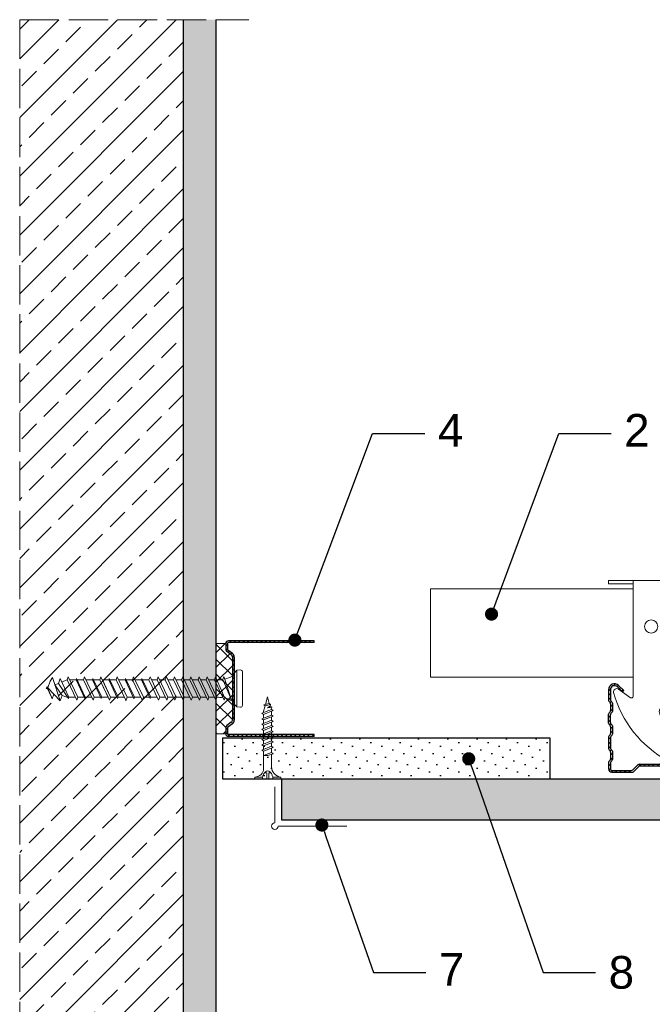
# Model space of a CAD drawing. Header units: millimetres. Extents: x 1995 to 2405, y 1176 to 1630.
# Tile 2 of 3: x 1995 to 2189, y 1329 to 1630. Entities that reach past the tile are written whole.
import ezdxf
from ezdxf import colors
from ezdxf.entities.mleader import LeaderData, LeaderLine
from ezdxf.math import Vec2, Vec3

# ---------------------------------------------------------------- set-up
doc = ezdxf.new("R2010")
doc.units = ezdxf.units.MM
doc.linetypes.add('ACAD_ISO02W100', pattern=[15, 12, -3])
for name, color, linetype, lineweight in [('_RIGIPS AKCESORIA', 7, 'Continuous', 18), ('_RIGIPS G-K', 7, 'Continuous', 25), ('_RIGIPS PROFIL', 7, 'Continuous', 18), ('KRESKOWANIE', 7, 'Continuous', 9), ('OPISY', 7, 'Continuous', 9), ('PRZERYWANA', 7, 'ACAD_ISO02W100', 9), ('WYMIARY', 7, 'Continuous', 25)]:
    doc.layers.add(name, color=color, linetype=linetype, lineweight=lineweight)
doc.styles.get("Standard").update_dxf_attribs({"font": 'arial.ttf'})
doc.dimstyles.new('ISO-25', dxfattribs={"dimtxt": 5, "dimasz": 2.5, "dimexe": 2.5, "dimexo": 0.625, "dimtad": 1, "dimtxsty": 'Standard', "dimblk": 'ARCHTICK', "dimcen": 2.5, "dimadec": 0, "dimazin": 0, "dimtfac": 1, "dimtmove": 0, "dimatfit": 3, "dimfxl": 1, "dimfxlon": 1, "dimarcsym": 0})

# ---------------------------------------------------------------- blocks, each defined once
blk = doc.blocks.new('CD 60 ULTRASTIL')
h = blk.add_hatch()
h.set_pattern_fill('ANSI31', color=256, scale=0.3, style=0)
h.paths.add_polyline_path([(542.88, 684.5, -0.302776), (543.49, 684.5), (544.54, 683.79, 0.148069), (544.85, 683.7), (555.42, 683.7, 0.198912), (555.81, 683.86), (557.38, 685.44, -0.198912), (557.77, 685.6), (563.59, 685.6, -0.198912), (563.98, 685.44), (565.55, 683.86, 0.198912), (565.94, 683.7), (572.18, 683.7, 0.414214), (573.18, 684.7), (573.18, 686.74, 0.198912), (573.02, 687.12), (572.74, 687.4, -0.198912), (572.58, 687.79), (572.58, 689.87, -0.198912), (572.74, 690.26), (573.02, 690.54, 0.198912), (573.18, 690.93), (573.18, 694.47, 0.198912), (573.02, 694.86), (572.74, 695.14, -0.198912), (572.58, 695.53), (572.58, 697.61, -0.198912), (572.74, 698), (573.02, 698.28, 0.198912), (573.18, 698.67), (573.18, 701.47, 0.198912), (573.02, 701.86), (572.74, 702.14, -0.198912), (572.58, 702.53), (572.58, 704.61, -0.198912), (572.74, 705), (573.02, 705.28, 0.198912), (573.18, 705.67), (573.18, 708.9, 0.666128), (570.12, 710.18), (568.55, 708.63), (568.93, 708.24), (570.5, 709.79, -0.666128), (572.63, 708.9), (572.63, 705.9, -0.198912), (572.47, 705.51), (572.19, 705.23, 0.198912), (572.03, 704.84), (572.03, 702.3, 0.198912), (572.19, 701.91), (572.47, 701.63, -0.198912), (572.63, 701.25), (572.63, 698.9, -0.198912), (572.47, 698.51), (572.19, 698.23, 0.198912), (572.03, 697.84), (572.03, 695.3, 0.198912), (572.19, 694.91), (572.47, 694.63, -0.198912), (572.63, 694.25), (572.63, 691.16, -0.198912), (572.47, 690.77), (572.19, 690.49, 0.198912), (572.03, 690.1), (572.03, 687.56, 0.198912), (572.19, 687.17), (572.47, 686.9, -0.198912), (572.63, 686.51), (572.63, 684.7, -0.414214), (572.18, 684.25), (566.17, 684.25, -0.198912), (565.78, 684.41), (564.2, 685.99, 0.198912), (563.82, 686.15), (557.55, 686.15, 0.198912), (557.16, 685.99), (555.58, 684.41, -0.198912), (555.19, 684.25), (545.01, 684.25, -0.148069), (544.71, 684.34), (543.49, 685.16, 0.302776), (542.88, 685.16), (541.65, 684.34, -0.148069), (541.35, 684.25), (531.17, 684.25, -0.198912), (530.78, 684.41), (529.2, 685.99, 0.198912), (528.82, 686.15), (522.55, 686.15, 0.198912), (522.16, 685.99), (520.58, 684.41, -0.198912), (520.19, 684.25), (514.18, 684.25, -0.414214), (513.73, 684.7), (513.73, 686.51, -0.198912), (513.89, 686.9), (514.17, 687.17, 0.198912), (514.33, 687.56), (514.33, 690.1, 0.198912), (514.17, 690.49), (513.89, 690.77, -0.198912), (513.73, 691.16), (513.73, 694.25, -0.198912), (513.89, 694.63), (514.17, 694.91, 0.198912), (514.33, 695.3), (514.33, 697.84, 0.198912), (514.17, 698.23), (513.89, 698.51, -0.198912), (513.73, 698.9), (513.73, 701.25, -0.198912), (513.89, 701.63), (514.17, 701.91, 0.198912), (514.33, 702.3), (514.33, 704.84, 0.198912), (514.17, 705.23), (513.89, 705.51, -0.198912), (513.73, 705.9), (513.73, 708.9, -0.666128), (515.86, 709.79), (517.43, 708.24), (517.81, 708.63), (516.25, 710.18, 0.666128), (513.18, 708.9), (513.18, 705.67, 0.198912), (513.34, 705.28), (513.62, 705, -0.198912), (513.78, 704.61), (513.78, 702.53, -0.198912), (513.62, 702.14), (513.34, 701.86, 0.198912), (513.18, 701.47), (513.18, 698.67, 0.198912), (513.34, 698.28), (513.62, 698, -0.198912), (513.78, 697.61), (513.78, 695.53, -0.198912), (513.62, 695.14), (513.34, 694.86, 0.198912), (513.18, 694.47), (513.18, 690.93, 0.198912), (513.34, 690.54), (513.62, 690.26, -0.198912), (513.78, 689.87), (513.78, 687.79, -0.198912), (513.62, 687.4), (513.34, 687.12, 0.198912), (513.18, 686.74), (513.18, 684.7, 0.414214), (514.18, 683.7), (520.42, 683.7, 0.198912), (520.81, 683.86), (522.38, 685.44, -0.198912), (522.77, 685.6), (528.59, 685.6, -0.198912), (528.98, 685.44), (530.55, 683.86, 0.198912), (530.94, 683.7), (541.51, 683.7, 0.148069), (541.82, 683.79)])
for p, q in [((516.25, 710.18), (517.81, 708.63)), ((570.12, 710.18), (568.55, 708.63)), ((513.18, 708.9), (513.18, 705.67)), ((513.73, 708.9), (513.73, 705.9)), ((515.86, 709.79), (517.43, 708.24)), ((517.43, 708.24), (517.81, 708.63)), ((568.93, 708.24), (568.55, 708.63)), ((570.5, 709.79), (568.93, 708.24)), ((572.63, 708.9), (572.63, 705.9)), ((573.18, 708.9), (573.18, 705.67)), ((513.34, 705.28), (513.62, 705)), ((513.78, 704.61), (513.78, 702.53)), ((513.89, 705.51), (514.17, 705.23)), ((514.33, 704.84), (514.33, 702.3)), ((572.03, 704.84), (572.03, 702.3)), ((572.47, 705.51), (572.19, 705.23)), ((572.58, 704.61), (572.58, 702.53)), ((573.02, 705.28), (572.74, 705)), ((513.18, 698.67), (513.18, 701.47)), ((513.34, 701.86), (513.62, 702.14)), ((513.73, 698.9), (513.73, 701.25)), ((513.89, 701.63), (514.17, 701.91)), ((572.47, 701.63), (572.19, 701.91)), ((572.63, 698.9), (572.63, 701.25)), ((573.02, 701.86), (572.74, 702.14)), ((573.18, 698.67), (573.18, 701.47)), ((513.34, 698.28), (513.62, 698)), ((513.89, 698.51), (514.17, 698.23)), ((572.47, 698.51), (572.19, 698.23)), ((573.02, 698.28), (572.74, 698)), ((513.34, 694.86), (513.62, 695.14)), ((513.78, 697.61), (513.78, 695.53)), ((513.89, 694.63), (514.17, 694.91)), ((514.33, 697.84), (514.33, 695.3)), ((572.03, 697.84), (572.03, 695.3)), ((572.47, 694.63), (572.19, 694.91)), ((572.58, 697.61), (572.58, 695.53)), ((573.02, 694.86), (572.74, 695.14)), ((513.18, 694.47), (513.18, 690.93)), ((513.73, 694.25), (513.73, 691.16)), ((572.63, 694.25), (572.63, 691.16)), ((573.18, 694.47), (573.18, 690.93)), ((513.34, 690.54), (513.62, 690.26)), ((513.78, 689.87), (513.78, 687.79)), ((513.89, 690.77), (514.17, 690.49)), ((514.33, 690.1), (514.33, 687.56)), ((572.03, 690.1), (572.03, 687.56)), ((572.47, 690.77), (572.19, 690.49)), ((572.58, 689.87), (572.58, 687.79)), ((573.02, 690.54), (572.74, 690.26)), ((513.18, 686.74), (513.18, 684.7)), ((513.34, 687.12), (513.62, 687.4)), ((513.73, 686.51), (513.73, 684.7)), ((513.89, 686.9), (514.17, 687.17)), ((520.58, 684.41), (522.16, 685.99)), ((522.55, 686.15), (528.82, 686.15)), ((530.78, 684.41), (529.2, 685.99)), ((555.58, 684.41), (557.16, 685.99)), ((557.55, 686.15), (563.82, 686.15)), ((565.78, 684.41), (564.2, 685.99)), ((572.47, 686.9), (572.19, 687.17)), ((572.63, 686.51), (572.63, 684.7)), ((573.02, 687.12), (572.74, 687.4)), ((573.18, 686.74), (573.18, 684.7)), ((514.18, 684.25), (520.19, 684.25)), ((514.18, 683.7), (520.42, 683.7)), ((520.81, 683.86), (522.38, 685.44)), ((528.59, 685.6), (522.77, 685.6)), ((530.55, 683.86), (528.98, 685.44)), ((530.94, 683.7), (541.51, 683.7)), ((531.17, 684.25), (541.35, 684.25)), ((541.65, 684.34), (542.88, 685.16)), ((541.82, 683.79), (542.88, 684.5)), ((544.71, 684.34), (543.49, 685.16)), ((544.54, 683.79), (543.49, 684.5)), ((544.85, 683.7), (555.42, 683.7)), ((545.01, 684.25), (555.19, 684.25)), ((555.81, 683.86), (557.38, 685.44)), ((557.77, 685.6), (563.59, 685.6)), ((565.55, 683.86), (563.98, 685.44)), ((565.94, 683.7), (572.18, 683.7)), ((566.17, 684.25), (572.18, 684.25))]:
    blk.add_line(p, q)
for centre, radius, start, end in [((514.98, 708.9), 1.8, 45.3251, 180), ((514.98, 708.9), 1.25, 45.3251, 180), ((571.38, 708.9), 1.8, 360, 134.6749), ((571.38, 708.9), 1.25, 360, 134.6749), ((513.73, 705.67), 0.55, 180, 225), ((513.23, 704.61), 0.55, 0, 45), ((514.28, 705.9), 0.55, 180, 225), ((513.78, 704.84), 0.55, 0, 45), ((572.58, 704.84), 0.55, 135, 180), ((572.08, 705.9), 0.55, 315, 0), ((573.13, 704.61), 0.55, 135, 180), ((572.63, 705.67), 0.55, 315, 0), ((513.73, 701.47), 0.55, 135, 180), ((513.23, 702.53), 0.55, 315, 0), ((514.28, 701.25), 0.55, 135, 180), ((513.78, 702.3), 0.55, 315, 0), ((572.58, 702.3), 0.55, 180, 225), ((572.08, 701.25), 0.55, 0, 45), ((573.13, 702.53), 0.55, 180, 225), ((572.63, 701.47), 0.55, 0, 45), ((513.73, 698.67), 0.55, 180, 225), ((513.23, 697.61), 0.55, 360, 45), ((514.28, 698.9), 0.55, 180, 225), ((513.78, 697.84), 0.55, 0, 45), ((572.58, 697.84), 0.55, 135, 180), ((572.08, 698.9), 0.55, 315, 0), ((573.13, 697.61), 0.55, 135, 180), ((572.63, 698.67), 0.55, 315, 0), ((513.73, 694.47), 0.55, 135, 180), ((513.23, 695.53), 0.55, 315, 0), ((513.78, 695.3), 0.55, 315, 0), ((572.58, 695.3), 0.55, 180, 225), ((573.13, 695.53), 0.55, 180, 225), ((572.63, 694.47), 0.55, 0, 45), ((514.28, 694.25), 0.55, 135, 180), ((572.08, 694.25), 0.55, 0, 45), ((513.73, 690.93), 0.55, 180, 225), ((513.23, 689.87), 0.55, 0, 45), ((514.28, 691.16), 0.55, 180, 225), ((513.78, 690.1), 0.55, 360, 45), ((572.58, 690.1), 0.55, 135, 180), ((572.08, 691.16), 0.55, 315, 0), ((573.13, 689.87), 0.55, 135, 180), ((572.63, 690.93), 0.55, 315, 0), ((513.73, 686.74), 0.55, 135, 180), ((513.23, 687.79), 0.55, 315, 0), ((514.28, 686.51), 0.55, 135, 180), ((513.78, 687.56), 0.55, 315, 360), ((522.55, 685.6), 0.55, 90, 135), ((528.82, 685.6), 0.55, 45, 90), ((557.55, 685.6), 0.55, 90, 135), ((563.82, 685.6), 0.55, 45, 90), ((572.58, 687.56), 0.55, 180, 225), ((572.08, 686.51), 0.55, 360, 45), ((573.13, 687.79), 0.55, 180, 225), ((572.63, 686.74), 0.55, 360, 45), ((514.18, 684.7), 1, 180, 270), ((514.18, 684.7), 0.45, 180, 270), ((520.19, 684.8), 0.55, 270, 315), ((520.42, 684.25), 0.55, 270, 315), ((522.77, 685.05), 0.55, 90, 135), ((528.59, 685.05), 0.55, 45, 90), ((530.94, 684.25), 0.55, 225, 270), ((531.17, 684.8), 0.55, 225, 270), ((541.35, 684.8), 0.55, 270, 303.6901), ((541.51, 684.25), 0.55, 270, 303.6901), ((543.18, 684.7), 0.55, 56.3099, 123.6901), ((543.18, 684.04), 0.55, 56.3099, 123.6901), ((544.85, 684.25), 0.55, 236.3099, 270), ((545.01, 684.8), 0.55, 236.3099, 270), ((555.19, 684.8), 0.55, 270, 315), ((555.42, 684.25), 0.55, 270, 315), ((557.77, 685.05), 0.55, 90, 135), ((563.59, 685.05), 0.55, 45, 90), ((565.94, 684.25), 0.55, 225, 270), ((566.17, 684.8), 0.55, 225, 270), ((572.18, 684.7), 1, 270, 0), ((572.18, 684.7), 1, 270, 360), ((572.18, 684.7), 0.45, 270, 360)]:
    blk.add_arc(centre, radius, start, end)
blk = doc.blocks.new('Lacznik krzyzowy (widok2)')
at = {"layer": '_RIGIPS AKCESORIA'}
for p, q in [((94.8, 91.5, 218.36), (94.8, 90.5, 218.36)), ((94.8, 91.5, 218.36), (154.8, 91.5, 218.36)), ((94.8, 90.5, 218.36), (102.3, 90.5, 218.36)), ((102.3, 56.15, 218.36), (102.3, 91.5, 218.36)), ((119.8, 91.5, 218.36), (119.8, 87.5, 218.36)), ((130.8, 91.5, 218.36), (119.8, 91.5, 218.36)), ((121.8, 87.5, 218.36), (121.8, 90.5, 218.36)), ((121.8, 90.5, 218.36), (128.85, 90.5, 218.36)), ((128.85, 90.5, 218.36), (128.85, 87.5, 218.36)), ((130.85, 91.5, 218.36), (130.85, 87.5, 218.36)), ((147.3, 91.5, 218.36), (147.3, 56.15, 218.36)), ((154.8, 90.5, 218.36), (147.3, 90.5, 218.36)), ((154.8, 91.5, 218.36), (154.8, 90.5, 218.36)), ((119.8, 87.5, 218.36), (121.8, 87.5, 218.36)), ((128.85, 87.5, 218.36), (130.85, 87.5, 218.36)), ((97.87, 58.35, 218.36), (101.51, 55.74, 218.36)), ((148.09, 55.74, 218.36), (151.73, 58.35, 218.36)), ((136.8, 36.5, 218.36), (112.81, 36.5, 218.36))]:
    blk.add_line(p, q, dxfattribs=at)
for centre, radius in [((107.8, 77.5, 218.36), 2), ((141.8, 77.5, 218.36), 2.24), ((112.3, 51.5, 218.36), 2), ((137.3, 51.5, 218.36), 2)]:
    blk.add_circle(centre, radius, dxfattribs=at)
for centre, radius, start, end in [((97.29, 57.53, 218.36), 1, 122.1388, 189.8152), ((129.23, 66.45, 218.36), 34.16, 195.4351, 241.2658), ((97.29, 57.53, 218.36), 1, 54.4623, 122.1388), ((20.47, 114.78, 218.36), 144.71, 331.7398, 336.6225), ((152.32, 57.53, 218.36), 1, 350.1848, 125.5377), ((101.8, 56.15, 218.36), 0.5, 234.4623, 0), ((147.8, 56.15, 218.36), 0.5, 180, 305.5377), ((129.12, 56.49, 218.36), 21.41, 291.013, 331.4749)]:
    blk.add_arc(centre, radius, start, end, dxfattribs=at)
blk = doc.blocks.new('UD 30 ULTRASTIL')
h = blk.add_hatch()
h.set_pattern_fill('ANSI31', color=256, scale=0.3, style=0)
h.paths.add_polyline_path([(684.71, 712.9), (658.51, 712.9, 0.414214), (657.71, 712.1), (657.71, 710.25, 0.236068), (658.03, 709.61), (659.39, 708.59, -0.236068), (659.71, 707.95), (659.71, 688.65, -0.236068), (659.39, 688.01), (658.03, 686.99, 0.236068), (657.71, 686.35), (657.71, 684.5, 0.414214), (658.51, 683.7), (684.71, 683.7), (684.71, 684.25), (658.51, 684.25, -0.414214), (658.26, 684.5), (658.26, 686.35, -0.236068), (658.36, 686.55), (659.72, 687.57, 0.236068), (660.26, 688.65), (660.26, 707.95, 0.236068), (659.72, 709.03), (658.36, 710.05, -0.236068), (658.26, 710.25), (658.26, 712.1, -0.414214), (658.51, 712.35), (684.71, 712.35)])
for p, q in [((684.71, 712.9), (658.51, 712.9)), ((684.71, 712.35), (684.71, 712.9)), ((657.71, 712.1), (657.71, 710.25)), ((658.26, 712.1), (658.26, 710.25)), ((659.72, 709.03), (658.36, 710.05)), ((684.71, 712.35), (658.51, 712.35)), ((659.39, 708.59), (658.03, 709.61)), ((659.71, 707.95), (659.71, 688.65)), ((660.26, 707.95), (660.26, 688.65)), ((657.71, 686.35), (657.71, 684.5)), ((659.39, 688.01), (658.03, 686.99)), ((658.26, 686.35), (658.26, 684.5)), ((659.72, 687.57), (658.36, 686.55)), ((684.71, 684.25), (658.51, 684.25)), ((684.71, 683.7), (658.51, 683.7)), ((684.71, 683.7), (684.71, 684.25))]:
    blk.add_line(p, q)
for centre, radius, start, end in [((658.51, 712.1), 0.8, 90, 180), ((658.51, 710.25), 0.8, 180, 233.1301), ((658.51, 712.1), 0.25, 90, 180), ((658.51, 710.25), 0.25, 180, 233.1301), ((658.91, 707.95), 0.8, 0, 53.1301), ((658.91, 707.95), 1.35, 0, 53.1301), ((658.51, 686.35), 0.8, 126.8699, 180), ((658.51, 686.35), 0.25, 126.8699, 180), ((658.91, 688.65), 0.8, 306.8699, 0), ((658.91, 688.65), 1.35, 306.8699, 0), ((658.51, 684.5), 0.8, 180, 270), ((658.51, 684.5), 0.25, 180, 270)]:
    blk.add_arc(centre, radius, start, end)
blk = doc.blocks.new('kolek beton 65')
at = {"layer": '_RIGIPS AKCESORIA'}
for p, q in [((-68.91, -931.37), (-69.76, -932.23)), ((-69.76, -932.23), (-69.76, -941.73)), ((-67.81, -931.28), (-68.91, -931.37)), ((-68.91, -942.59), (-68.91, -931.37)), ((-67.26, -942.18), (-67.26, -931.78)), ((-125.96, -934.72), (-126.69, -936.74)), ((-125.3, -933.58), (-125.96, -934.72)), ((-122.91, -940.73), (-125.3, -933.58)), ((-123.47, -935.41), (-124.54, -935.85)), ((-122.93, -933.94), (-123.47, -935.41)), ((-123.47, -935.41), (-120.37, -939.96)), ((-120.25, -939.63), (-122.93, -933.94)), ((-120.86, -934.33), (-122.44, -934.98)), ((-120.81, -934.33), (-120.86, -934.33)), ((-120.48, -933.42), (-120.81, -934.33)), ((-117.85, -940.54), (-120.81, -934.33)), ((-117.51, -939.63), (-120.48, -933.42)), ((-118.08, -934.33), (-120.05, -934.33)), ((-117.93, -933.94), (-118.08, -934.33)), ((-118.08, -934.33), (-115.39, -940.02)), ((-115.25, -939.63), (-117.93, -933.94)), ((-115.81, -934.33), (-117.73, -934.33)), ((-115.48, -933.42), (-115.81, -934.33)), ((-112.85, -940.54), (-115.81, -934.33)), ((-112.51, -939.63), (-115.48, -933.42)), ((-113.08, -934.33), (-115.05, -934.33)), ((-112.93, -933.94), (-113.08, -934.33)), ((-113.08, -934.33), (-110.39, -940.02)), ((-110.25, -939.63), (-112.93, -933.94)), ((-110.81, -934.33), (-112.73, -934.33)), ((-110.48, -933.42), (-110.81, -934.33)), ((-110.48, -933.42), (-110.81, -934.33)), ((-108.28, -939.63), (-110.81, -934.33)), ((-107.85, -940.54), (-110.81, -934.33)), ((-107.51, -939.63), (-110.48, -933.42)), ((-108.08, -934.33), (-110.05, -934.33)), ((-107.51, -939.63), (-110.05, -934.33)), ((-107.93, -933.94), (-108.08, -934.33)), ((-108.08, -934.33), (-105.39, -940.02)), ((-105.25, -939.63), (-107.93, -933.94)), ((-105.81, -934.33), (-107.73, -934.33)), ((-105.48, -933.42), (-105.81, -934.33)), ((-102.85, -940.54), (-105.81, -934.33)), ((-102.51, -939.63), (-105.48, -933.42)), ((-103.08, -934.33), (-105.05, -934.33)), ((-102.93, -933.94), (-103.08, -934.33)), ((-103.08, -934.33), (-100.39, -940.02)), ((-100.25, -939.63), (-102.93, -933.94)), ((-100.81, -934.33), (-102.73, -934.33)), ((-100.48, -933.42), (-100.81, -934.33)), ((-97.85, -940.54), (-100.81, -934.33)), ((-97.51, -939.63), (-100.48, -933.42)), ((-98.08, -934.33), (-100.05, -934.33)), ((-97.93, -933.94), (-98.08, -934.33)), ((-98.08, -934.33), (-95.39, -940.02)), ((-95.25, -939.63), (-97.93, -933.94)), ((-95.81, -934.33), (-97.73, -934.33)), ((-95.48, -933.42), (-95.81, -934.33)), ((-92.85, -940.54), (-95.81, -934.33)), ((-92.51, -939.63), (-95.48, -933.42)), ((-93.31, -934.33), (-95.05, -934.33)), ((-92.98, -933.42), (-93.31, -934.33)), ((-90.35, -940.54), (-93.31, -934.33)), ((-90.01, -939.63), (-92.98, -933.42)), ((-90.81, -934.33), (-92.55, -934.33)), ((-90.48, -933.42), (-90.81, -934.33)), ((-87.85, -940.54), (-90.81, -934.33)), ((-87.51, -939.63), (-90.48, -933.42)), ((-88.31, -934.33), (-90.05, -934.33)), ((-87.98, -933.42), (-88.31, -934.33)), ((-85.35, -940.54), (-88.31, -934.33)), ((-85.01, -939.63), (-87.98, -933.42)), ((-85.81, -934.33), (-87.55, -934.33)), ((-85.48, -933.42), (-85.81, -934.33)), ((-82.85, -940.54), (-85.81, -934.33)), ((-82.51, -939.63), (-85.48, -933.42)), ((-83.31, -934.33), (-85.05, -934.33)), ((-82.98, -933.42), (-83.31, -934.33)), ((-80.35, -940.54), (-83.31, -934.33)), ((-80.01, -939.63), (-82.98, -933.42)), ((-80.81, -934.33), (-82.55, -934.33)), ((-80.48, -933.42), (-80.81, -934.33)), ((-77.85, -940.54), (-80.81, -934.33)), ((-77.51, -939.63), (-80.48, -933.42)), ((-80.05, -934.33), (-78.31, -934.33)), ((-77.98, -933.42), (-78.31, -934.33)), ((-75.35, -940.54), (-78.31, -934.33)), ((-75.01, -939.63), (-77.98, -933.42)), ((-75.81, -934.33), (-77.55, -934.33)), ((-75.47, -933.37), (-75.81, -934.33)), ((-72.85, -940.54), (-75.81, -934.33)), ((-75.47, -933.37), (-72.61, -939.89)), ((-72.91, -933.23), (-73.27, -934.2)), ((-73.27, -934.2), (-70.43, -940.67)), ((-70.43, -940.67), (-72.91, -933.23)), ((-126.91, -936.37), (-127.26, -936.98)), ((-126.9, -936.83), (-127.26, -936.98)), ((-126.72, -937.2), (-127.26, -936.98)), ((-127.02, -936.57), (-125.7, -939.37)), ((-125.41, -940.08), (-126.91, -936.37)), ((-126.69, -936.74), (-126.75, -936.77)), ((-126.69, -936.74), (-122.91, -940.73)), ((-122.3, -939.04), (-124.54, -935.85)), ((-124.89, -938.64), (-125.41, -940.08)), ((-122.3, -939.04), (-122.91, -940.73)), ((-120.86, -939.63), (-122.3, -939.04)), ((-120.6, -939.63), (-120.86, -939.63)), ((-120.25, -939.63), (-120.37, -939.96)), ((-118.28, -939.63), (-120.25, -939.63)), ((-117.51, -939.63), (-117.85, -940.54)), ((-115.58, -939.63), (-117.51, -939.63)), ((-115.25, -939.63), (-115.39, -940.02)), ((-113.28, -939.63), (-115.25, -939.63)), ((-112.51, -939.63), (-112.85, -940.54)), ((-110.6, -939.63), (-112.51, -939.63)), ((-110.25, -939.63), (-110.39, -940.02)), ((-108.28, -939.63), (-110.25, -939.63)), ((-107.51, -939.63), (-107.85, -940.54)), ((-107.51, -939.63), (-107.85, -940.54)), ((-105.6, -939.63), (-107.51, -939.63)), ((-105.25, -939.63), (-105.39, -940.02)), ((-103.28, -939.63), (-105.25, -939.63)), ((-102.51, -939.63), (-102.91, -940.73)), ((-100.6, -939.63), (-102.51, -939.63)), ((-100.25, -939.63), (-100.41, -940.08)), ((-98.28, -939.63), (-100.25, -939.63)), ((-97.51, -939.63), (-97.85, -940.54)), ((-95.6, -939.63), (-97.51, -939.63)), ((-95.25, -939.63), (-95.39, -940.02)), ((-93.28, -939.63), (-95.25, -939.63)), ((-92.51, -939.63), (-92.85, -940.54)), ((-90.78, -939.63), (-92.51, -939.63)), ((-90.01, -939.63), (-90.35, -940.54)), ((-88.28, -939.63), (-90.01, -939.63)), ((-87.51, -939.63), (-87.85, -940.54)), ((-85.78, -939.63), (-87.51, -939.63)), ((-85.01, -939.63), (-85.35, -940.54)), ((-83.28, -939.63), (-85.01, -939.63)), ((-82.51, -939.63), (-82.85, -940.54)), ((-80.78, -939.63), (-82.51, -939.63)), ((-80.01, -939.63), (-80.35, -940.54)), ((-78.28, -939.63), (-80.01, -939.63)), ((-77.51, -939.63), (-77.85, -940.54)), ((-77.51, -939.63), (-75.78, -939.63)), ((-75.01, -939.63), (-75.35, -940.54)), ((-72.61, -939.89), (-72.85, -940.54)), ((-68.91, -942.59), (-69.76, -941.73)), ((-67.81, -942.68), (-68.91, -942.59))]:
    blk.add_line(p, q, dxfattribs=at)
for centre, radius, start, end in [((-70.76, -932.33), 1, 297.387, 0.1192), ((-67.76, -931.78), 0.5, 0, 95), ((-74.88, -924.33), 10, 269.0428, 279.2887), ((-74.88, -924.33), 10, 282.9916, 297.2521), ((-74.88, -949.63), 10, 80.5289, 90.7633), ((-74.88, -949.63), 10, 62.7479, 76.8682), ((-70.76, -941.63), 1, 359.8807, 62.6128), ((-67.76, -942.18), 0.5, 265, 360)]:
    blk.add_arc(centre, radius, start, end, dxfattribs=at)
blk = doc.blocks.new('TN 25')
at = {"layer": '_RIGIPS AKCESORIA'}
for p, q in [((0, -0.84), (0, 7.16)), ((0, 7.16), (0.46, 7.16)), ((0.46, 7.16), (0.46, 4.78)), ((0.46, 4.78), (0, 4.78)), ((0, 3.5), (1.77, 3.5)), ((1.77, 3.5), (1.77, 4.2)), ((3.02, 4.46), (8.47, 4.46)), ((7.12, 4.46), (7.12, 3.18)), ((8.03, 2.01), (7.12, 4.46)), ((7.12, 3.18), (7.65, 1.53)), ((8.47, 4.46), (8.79, 5)), ((9.61, 1.51), (8.47, 4.46)), ((8.79, 5), (9.93, 2.01)), ((9, 4.46), (10.1, 4.46)), ((10.1, 4.46), (10.41, 5)), ((11.23, 1.51), (10.1, 4.46)), ((10.41, 5), (11.56, 2.01)), ((10.62, 4.46), (11.67, 4.46)), ((11.67, 4.46), (11.99, 5)), ((12.81, 1.51), (11.67, 4.46)), ((11.99, 5), (13.14, 2.01)), ((12.2, 4.46), (13.21, 4.46)), ((13.21, 4.46), (13.52, 5)), ((14.34, 1.51), (13.21, 4.46)), ((13.52, 5), (14.67, 2.01)), ((13.73, 4.46), (14.8, 4.46)), ((14.8, 4.46), (15.12, 5)), ((15.94, 1.51), (14.8, 4.46)), ((15.12, 5), (16.26, 2.01)), ((15.33, 4.46), (16.42, 4.46)), ((16.42, 4.46), (16.73, 5)), ((17.55, 1.51), (16.42, 4.46)), ((16.73, 5), (17.88, 2.01)), ((16.94, 4.46), (17.99, 4.46)), ((17.99, 4.46), (18.31, 5)), ((19.13, 1.51), (17.99, 4.46)), ((18.31, 5), (19.45, 2.01)), ((18.52, 4.46), (19.68, 4.46)), ((19.68, 4.46), (20, 5)), ((20.82, 1.51), (19.68, 4.46)), ((20, 5), (21.14, 2.01)), ((20.21, 4.46), (20.7, 4.46)), ((20.7, 4.46), (22.28, 3.98)), ((21.85, 1.83), (21.67, 3.28)), ((21.67, 3.28), (22.14, 2.4)), ((22.28, 3.98), (22.56, 4.37)), ((22.7, 2.36), (22.28, 3.98)), ((22.56, 4.37), (23.03, 2.71)), ((22.71, 3.85), (25, 3.24)), ((25, 3.24), (23.03, 2.71)), ((0, 2.83), (1.77, 2.83)), ((0.46, 1.64), (0, 1.64)), ((0.46, -0.84), (0.46, 1.64)), ((1.77, 2.83), (1.77, 2.18)), ((7.49, 2.01), (3.55, 2.01)), ((7.65, 1.53), (8.03, 2.01)), ((9.41, 2.01), (8.03, 2.01)), ((9.93, 2.01), (9.61, 1.51)), ((11.04, 2.01), (9.93, 2.01)), ((11.56, 2.01), (11.23, 1.51)), ((12.61, 2.01), (11.56, 2.01)), ((13.14, 2.01), (12.81, 1.51)), ((14.15, 2.01), (13.14, 2.01)), ((14.67, 2.01), (14.34, 1.51)), ((15.74, 2.01), (14.67, 2.01)), ((16.26, 2.01), (15.94, 1.51)), ((17.36, 2.01), (16.26, 2.01)), ((17.88, 2.01), (17.55, 1.51)), ((18.93, 2.01), (17.88, 2.01)), ((19.45, 2.01), (19.13, 1.51)), ((19.45, 2.01), (20.62, 2.01)), ((21.14, 2.01), (20.82, 1.51)), ((21.14, 2.01), (21.81, 2.12)), ((22.14, 2.4), (21.85, 1.83)), ((22.7, 2.36), (22.14, 2.4)), ((23.03, 2.71), (22.7, 2.36)), ((0, -0.84), (0.46, -0.84))]:
    blk.add_line(p, q, dxfattribs=at)
for centre, major_axis, ratio, start_param, end_param in [((3.09, 7.67), (0.17, 3.2), 0.826134, 1.773653, 3.180586), ((-0.04, 0.9), (0, 3.93), 0.848176, -0.720942, -0.151112), ((1.66, 3.18), (0, 0.895), 0.848176, -1.552777, -0.720942), ((1.66, 3.18), (0, 0.895), 0.848176, 3.862535, 4.730408), ((3.37, -1.57), (0.28, 3.57), 0.832181, 0.035984, 1.430787), ((-2.73, 15.91), (0, 14.76), 0.848176, 3.399396, 3.475072), ((0.59, 4.62), (0, 2.81), 0.848176, 3.475072, 3.862535)]:
    blk.add_ellipse(centre, major_axis=major_axis, ratio=ratio, start_param=start_param, end_param=end_param, dxfattribs=at)
blk = doc.blocks.new('polnaroznik')
at = {"layer": '_RIGIPS AKCESORIA'}
for p, q in [((429.5, 44.15), (429.5, 55.15)), ((430.5, 56.15), (451.5, 56.15))]:
    blk.add_line(p, q, dxfattribs=at)
blk.add_arc((429.5, 56.15), 1, 0, 270, dxfattribs=at)
blk = doc.blocks.new('_Dot')
at = {"color": 0, "linetype": 'ByBlock', "lineweight": -2}
blk.add_line((-0.5, 0), (-1, 0), dxfattribs=at)
at = {"color": 0, "linetype": 'ByBlock', "const_width": 0.5}
blk.add_lwpolyline([(-0.25, 0, 1), (0.25, 0, 1)], format="xyb", close=True, dxfattribs=at)
blk = doc.blocks.new('_ArchTick')
at = {"color": 0, "linetype": 'ByBlock', "const_width": 0.15}
blk.add_lwpolyline([(-0.5, -0.5), (0.5, 0.5)], dxfattribs=at)
blk = doc.blocks.new('*D25')
at = {"layer": 'Defpoints', "color": 0, "transparency": 16777216}
for p in [(2055.2, 1400.95), (2204.37, 1400.5), (2055.2, 1302.02)]:
    blk.add_point(p, dxfattribs=at)
at = {"layer": 'WYMIARY', "color": 0, "lineweight": -2, "transparency": 16777216}
for p, q in [((2055.2, 1303.02), (2055.2, 1299.52)), ((2204.37, 1303.02), (2204.37, 1299.52)), ((2204.37, 1302.02), (2055.2, 1302.02))]:
    blk.add_line(p, q, dxfattribs=at)
at = {"layer": 'WYMIARY', "color": 0, "lineweight": -2, "transparency": 16777216, "xscale": 2.5, "yscale": 2.5, "zscale": 2.5, "rotation": 180}
blk.add_blockref('_ArchTick', (2055.2, 1302.02), dxfattribs=at)
at = {"layer": 'WYMIARY', "color": 0, "lineweight": -2, "transparency": 16777216, "xscale": 2.5, "yscale": 2.5, "zscale": 2.5}
blk.add_blockref('_ArchTick', (2204.37, 1302.02), dxfattribs=at)
at = {"layer": 'WYMIARY', "color": 0, "transparency": 16777216, "insert": (2129.79, 1305.2), "char_height": 5, "attachment_point": 5}
blk.add_mtext('≤ 50', dxfattribs=at)
blk = doc.blocks.new('*D26')
at = {"layer": 'Defpoints', "color": 0, "transparency": 16777216}
for p in [(2055.2, 1415.88), (2075.04, 1398.05), (2055.2, 1316.95)]:
    blk.add_point(p, dxfattribs=at)
at = {"layer": 'WYMIARY', "color": 0, "lineweight": -2, "transparency": 16777216}
for p, q in [((2055.2, 1317.95), (2055.2, 1314.45)), ((2075.04, 1317.95), (2075.04, 1314.45)), ((2075.04, 1316.95), (2055.2, 1316.95))]:
    blk.add_line(p, q, dxfattribs=at)
at = {"layer": 'WYMIARY', "color": 0, "lineweight": -2, "transparency": 16777216, "xscale": 2.5, "yscale": 2.5, "zscale": 2.5, "rotation": 180}
blk.add_blockref('_ArchTick', (2055.2, 1316.95), dxfattribs=at)
at = {"layer": 'WYMIARY', "color": 0, "lineweight": -2, "transparency": 16777216, "xscale": 2.5, "yscale": 2.5, "zscale": 2.5}
blk.add_blockref('_ArchTick', (2075.04, 1316.95), dxfattribs=at)
at = {"layer": 'WYMIARY', "color": 0, "transparency": 16777216, "insert": (2065.12, 1320.13), "char_height": 5, "attachment_point": 5}
blk.add_mtext('20', dxfattribs=at)

msp = doc.modelspace()

# ---------------------------------------------------------------- hatches: boundary and pattern name
at = {"layer": '_RIGIPS AKCESORIA'}
h = msp.add_hatch(dxfattribs=at)
h.set_pattern_fill('ANSI37', color=256, style=0)
h.set_pattern_definition([(45, (0, -16.95), (-2.245064, 2.245064), []), (135, (0, -16.95), (-2.245064, -2.245064), [])])
h.paths.add_polyline_path([(2060.203, 1435.251, 0.236068), (2059.883, 1435.891), (2058.523, 1436.911, -0.236068), (2058.203, 1437.551), (2058.203, 1439.401), (2055.203, 1439.401), (2055.203, 1411.801), (2058.203, 1411.801), (2058.203, 1413.651, -0.236068), (2058.523, 1414.291), (2059.883, 1415.311, 0.236068), (2060.203, 1415.951)])
at = {"layer": '_RIGIPS G-K'}
h = msp.add_hatch(dxfattribs=at)
h.set_pattern_fill('DOTS', color=256, scale=2, angle=225, style=0)
h.set_pattern_definition([(225, (0, 11.6), (1.122532, -3.367596), [0, -3.175])])
h.paths.add_polyline_path([(2157.203, 1410.551), (2057.203, 1410.551), (2057.203, 1398.051), (2157.203, 1398.051)])
h = msp.add_hatch(dxfattribs=at)
h.set_pattern_fill('DOTS', color=253, scale=0.5, style=0)
h.paths.add_polyline_path([(2405.203, 1385.551), (2405.203, 1398.051), (2075.203, 1398.051), (2075.203, 1385.551)])
at = {"layer": 'KRESKOWANIE'}
h = msp.add_hatch(dxfattribs=at)
h.set_pattern_fill('ANSI33', color=256, scale=2, angle=180, style=0)
h.paths.add_polyline_path([(2045.203, 1629.951), (1995.203, 1629.951), (1995.203, 1278.951), (2045.203, 1278.951)])
h = msp.add_hatch(dxfattribs=at)
h.set_pattern_fill('AR-SAND', color=256, scale=0.1, style=0)
h.paths.add_polyline_path([(2055.203, 1629.951), (2045.203, 1629.951), (2045.203, 1278.951), (2055.203, 1278.951)])

# ---------------------------------------------------------------- linework, layer by layer
for p, q in [((2045.203, 1629.951), (2045.203, 1278.951)), ((2055.203, 1629.951), (2055.203, 1278.951))]:
    msp.add_line(p, q)
at = {"layer": '_RIGIPS AKCESORIA'}
for p, q in [((2058.203, 1439.401), (2055.203, 1439.401)), ((2058.203, 1411.801), (2055.203, 1411.801))]:
    msp.add_line(p, q, dxfattribs=at)
at = {"layer": '_RIGIPS G-K'}
for p, q in [((2057.203, 1410.551), (2157.203, 1410.551)), ((2057.203, 1410.551), (2057.203, 1398.051)), ((2157.203, 1410.551), (2157.203, 1398.051)), ((2057.203, 1398.051), (2405.203, 1398.051)), ((2075.203, 1398.051), (2075.203, 1385.551)), ((2075.203, 1385.551), (2405.203, 1385.551))]:
    msp.add_line(p, q, dxfattribs=at)
at = {"layer": '_RIGIPS PROFIL'}
for p, q in [((2182.703, 1456.051), (2120.753, 1456.051)), ((2120.753, 1456.051), (2120.753, 1429.051)), ((2182.703, 1429.051), (2120.753, 1429.051))]:
    msp.add_line(p, q, dxfattribs=at)
at = {"layer": 'PRZERYWANA'}
for q in [(2065.203, 1629.951), (1995.203, 1278.951)]:
    msp.add_line((1995.203, 1629.951), q, dxfattribs=at)

# ---------------------------------------------------------------- block references
for name, p in [('Lacznik krzyzowy (widok2)', (2080.402, 1367.082, -218.356)), ('UD 30 ULTRASTIL', (1400.489, 727.3)), ('CD 60 ULTRASTIL', (1662.023, 716.35))]:
    msp.add_blockref(name, p)
at = {"layer": '_RIGIPS AKCESORIA'}
msp.add_blockref('kolek beton 65', (2130.515, 2362.581), dxfattribs=at)
at = {"layer": '_RIGIPS AKCESORIA', "rotation": 90}
msp.add_blockref('TN 25', (2074.205, 1398.051), dxfattribs=at)
at = {"layer": '_RIGIPS AKCESORIA', "xscale": -1, "rotation": 180}
msp.add_blockref('polnaroznik', (1643.702, 1439.701), dxfattribs=at)

# ---------------------------------------------------------------- dimensions: what is measured, and where the dimension line sits
at = {"layer": 'WYMIARY'}
for base, p1, p2, text, picture, middle in [((2055.203, 1316.954), (2075.04, 1398.051), (2055.203, 1415.881), '20', '*D26', (2065.122, 1320.132)), ((2055.203, 1302.021), (2204.37, 1400.496), (2055.203, 1400.948), '≤ 50', '*D25', (2129.787, 1305.199))]:
    dim = msp.add_linear_dim(base=base, p1=p1, p2=p2, text=text, dimstyle='ISO-25', override={"dimtad": 3, "dimtmove": 2}, dxfattribs=at)
    dim.commit()
    dim.dimension.update_dxf_attribs({"geometry": picture, "text_midpoint": middle})

# ---------------------------------------------------------------- leaders
at = {"layer": 'OPISY'}
ml = msp.add_multileader_mtext('Standard', dxfattribs=at)
ml.set_content('4', color=256)
ml.set_leader_properties()
ml.set_arrow_properties(name='DOT')
ml.build(insert=Vec2(0, 0))
ctx = ml.context
ctx.base_point, ctx.char_height, ctx.landing_gap_size, ctx.plane_origin = Vec3(2119.03, 1503.505), 10, 4, Vec3(1926.441, 1647.164)
notes = []
notes.append((ctx, [(0, (1, 1, 0), (2103.03, 1503.505), (1, 0), 16, [(0, [(2079.304, 1440.417)], 0, [])])]))
ctx.mtext.insert, ctx.mtext.flow_direction = Vec3(2123.03, 1509.505), 5
ml = msp.add_multileader_mtext('Standard', dxfattribs=at)
ml.set_content('2', color=256)
ml.set_leader_properties()
ml.set_arrow_properties(name='DOT')
ml.build(insert=Vec2(0, 0))
ctx = ml.context
ctx.base_point, ctx.char_height, ctx.landing_gap_size, ctx.plane_origin = Vec3(2175.964, 1503.505), 10, 4, Vec3(1983.375, 1647.164)
notes.append((ctx, [(0, (1, 1, 0), (2159.964, 1503.505), (1, 0), 16, [(0, [(2139.427, 1448.353)], 0, [])])]))
ctx.mtext.insert, ctx.mtext.flow_direction = Vec3(2179.964, 1509.505), 5
ml = msp.add_multileader_mtext('Standard', dxfattribs=at)
ml.set_content('8', color=256)
ml.set_leader_properties()
ml.set_arrow_properties(name='DOT')
ml.build(insert=Vec2(0, 0))
ctx = ml.context
ctx.base_point, ctx.char_height, ctx.landing_gap_size, ctx.plane_origin = Vec3(2171.21, 1338.841), 10, 4, Vec3(1978.621, 1195.182)
notes.append((ctx, [(0, (1, 1, 0), (2155.21, 1338.841), (1, 0), 16, [(0, [(2132.444, 1404.17)], 0, [])])]))
ctx.mtext.insert, ctx.mtext.flow_direction = Vec3(2175.21, 1343.926), 5
ml = msp.add_multileader_mtext('Standard', dxfattribs=at)
ml.set_content('7', color=256)
ml.set_leader_properties()
ml.set_arrow_properties(name='DOT')
ml.build(insert=Vec2(0, 0))
ctx = ml.context
ctx.base_point, ctx.char_height, ctx.landing_gap_size, ctx.plane_origin = Vec3(2119.347, 1338.841), 10, 4, Vec3(1926.758, 1195.182)
notes.append((ctx, [(0, (1, 1, 0), (2103.347, 1338.841), (1, 0), 16, [(0, [(2087.564, 1383.926)], 0, [])])]))
ctx.mtext.insert, ctx.mtext.flow_direction = Vec3(2123.347, 1344.841), 5
for ctx, leaders in notes:
    for number, flags, end, landing, length, lines in leaders:
        leader = LeaderData()
        leader.index, (leader.has_last_leader_line, leader.has_dogleg_vector, leader.attachment_direction) = number, flags
        leader.last_leader_point, leader.dogleg_vector, leader.dogleg_length = Vec3(end), Vec3(landing), length
        for number, points, colour, breaks in lines:
            line = LeaderLine()
            line.index, line.vertices, line.color, line.breaks = number, Vec3.list(points), colors.encode_raw_color(colour), breaks
            leader.lines.append(line)
        ctx.leaders.append(leader)

doc.saveas('drawing.dxf')
